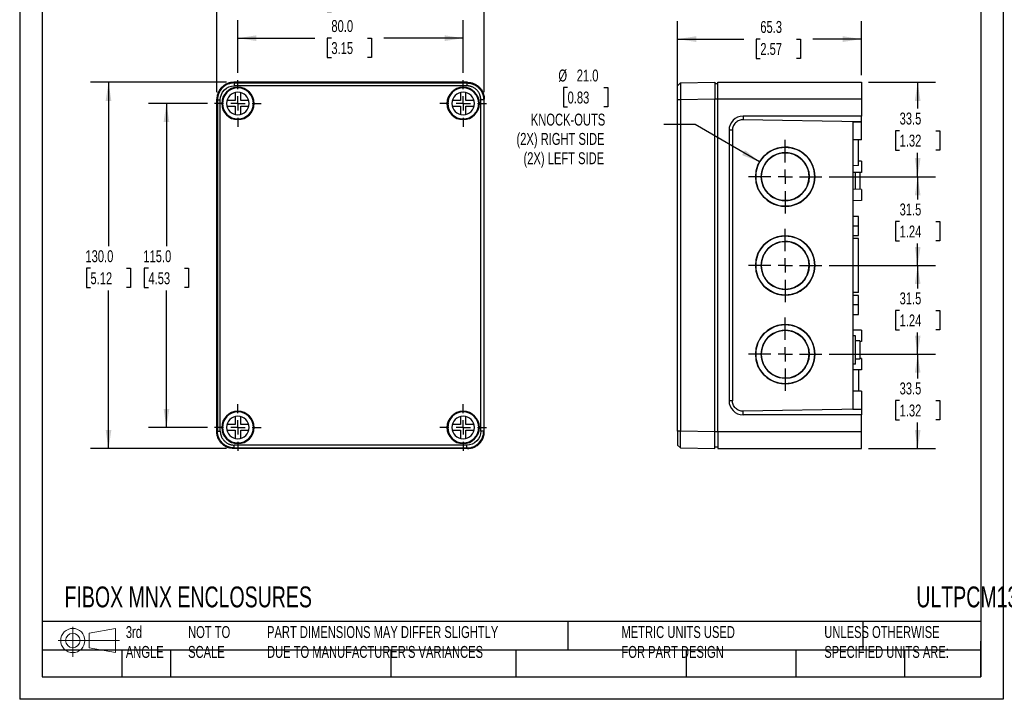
# Model space of a CAD drawing. Header units: millimetres. Extents: x 0 to 543, y 0 to 397.
# Tile 1 of 5: x 0 to 350, y 0 to 241. Entities that reach past the tile are written whole.
import ezdxf

# ---------------------------------------------------------------- set-up
doc = ezdxf.new("R2010")
doc.units = ezdxf.units.MM
doc.header["$LTSCALE"] = 2
doc.linetypes.add('CENTERX2', pattern=[20.32, 12.7, -2.54, 2.54, -2.54])
doc.layers.add('CENTER', color=40, linetype='CENTERX2')
doc.layers.add('DIMENSIONS', color=140, linetype='Continuous', lineweight=25)
doc.layers.add('TEXT', color=140, linetype='Continuous', lineweight=25)
doc.styles.add('SLDTEXTSTYLE0', font='TXT', dxfattribs={"width": 0.7})
doc.dimstyles.new('SLDDIMSTYLE0', dxfattribs={"dimtxt": 4.316016, "dimasz": 6.604, "dimexe": 0, "dimexo": 0.0625, "dimgap": 1.079004, "dimtad": 0, "dimtih": 1, "dimtoh": 1, "dimdec": 1, "dimrnd": 1e-09, "dimzin": 4, "dimdsep": 46, "dimtxsty": 'SLDTEXTSTYLE0', "dimsah": 1, "dimcen": 0.09, "dimadec": 0, "dimazin": 1, "dimtfac": 1, "dimtdec": 1, "dimtofl": 0, "dimtmove": 0, "dimatfit": 3, "dimfxl": 0, "dimfrac": 2, "dimtolj": 1, "dimtzin": 12, "dimarcsym": 0})
doc.dimstyles.new('SLDDIMSTYLE1', dxfattribs={"dimtxt": 4.316016, "dimasz": 6.604, "dimexe": 0, "dimexo": 0.0625, "dimgap": 1.079004, "dimtad": 0, "dimtih": 1, "dimtoh": 1, "dimdec": 1, "dimrnd": 1e-09, "dimzin": 4, "dimdsep": 46, "dimtxsty": 'SLDTEXTSTYLE0', "dimsah": 1, "dimcen": 0, "dimadec": 0, "dimazin": 1, "dimtfac": 1, "dimtdec": 1, "dimtofl": 0, "dimtmove": 0, "dimatfit": 3, "dimfxl": 0, "dimfrac": 2, "dimtolj": 1, "dimtzin": 12, "dimarcsym": 0})
doc.dimstyles.new('SLDDIMSTYLE2', dxfattribs={"dimtxt": 4.316016, "dimasz": 6.604, "dimexe": 0, "dimexo": 0.0625, "dimgap": 1.079004, "dimtad": 0, "dimtih": 1, "dimtoh": 1, "dimdec": 1, "dimrnd": 1e-09, "dimzin": 12, "dimdsep": 46, "dimtxsty": 'SLDTEXTSTYLE0', "dimsah": 1, "dimcen": 0.09, "dimadec": 0, "dimazin": 3, "dimtfac": 1, "dimtdec": 1, "dimtofl": 0, "dimtmove": 0, "dimatfit": 3, "dimfxl": 0, "dimfrac": 2, "dimtolj": 1, "dimtzin": 12, "dimarcsym": 0})

# ---------------------------------------------------------------- blocks, each defined once
blk = doc.blocks.new('Block11')
at = {"color": 7, "linetype": 'Continuous', "lineweight": 18}
for p, q in [((5.18, 10.62), (5.18, 0)), ((10.96, 8.33), (20.35, 10.06)), ((10.96, 3.19), (10.96, 8.33)), ((20.35, 10.06), (20.35, 1.46)), ((0, 5.76), (21.75, 5.76)), ((10.96, 3.19), (20.35, 1.46))]:
    blk.add_line(p, q, dxfattribs=at)
for radius in [4.3, 2.57]:
    blk.add_circle((5.18, 5.76), radius, dxfattribs=at)
blk = doc.blocks.new('Block12')
at = {"color": 7, "linetype": 'Continuous'}
blk.add_blockref('Block11', (0, 0), dxfattribs=at)
blk = doc.blocks.new('_D')
at = {"layer": 'DIMENSIONS'}
for p, q in [((77.5, 222.32), (77.5, 241.01)), ((157.5, 222.32), (157.5, 241.01)), ((77.5, 234.66), (104.84, 234.66)), ((110.69, 234.66), (109.24, 234.66)), ((109.24, 234.66), (109.24, 227.8)), ((123.52, 234.66), (124.97, 234.66)), ((124.97, 234.66), (124.97, 227.8)), ((157.5, 234.66), (129.37, 234.66)), ((109.24, 227.8), (110.69, 227.8)), ((124.97, 227.8), (123.52, 227.8))]:
    blk.add_line(p, q, dxfattribs=at)
for points in [[(77.5, 234.66), (84.1, 233.65), (84.1, 235.68)], [(157.5, 234.66), (150.9, 235.68), (150.9, 233.65)]]:
    blk.add_solid(points, dxfattribs=at)
at = {"layer": 'DIMENSIONS', "char_height": 4.233, "attachment_point": 1, "style": 'SLDTEXTSTYLE0'}
for s, insert in [('80.0', (110.69, 241.08)), ('3.15', (110.69, 233.26))]:
    blk.add_mtext(s, dxfattribs=dict(at, insert=insert))
blk = doc.blocks.new('_D_1')
at = {"layer": 'DIMENSIONS'}
for p, q in [((70, 215.53), (70, 257.34)), ((165, 215.53), (165, 257.34)), ((70, 250.99), (104.84, 250.99)), ((110.69, 250.99), (109.24, 250.99)), ((109.24, 250.99), (109.24, 244.13)), ((123.52, 250.99), (124.97, 250.99)), ((124.97, 250.99), (124.97, 244.13)), ((165, 250.99), (129.37, 250.99)), ((109.24, 244.13), (110.69, 244.13)), ((124.97, 244.13), (123.52, 244.13))]:
    blk.add_line(p, q, dxfattribs=at)
for points in [[(70, 250.99), (76.6, 249.97), (76.6, 252)], [(165, 250.99), (158.4, 252), (158.4, 249.97)]]:
    blk.add_solid(points, dxfattribs=at)
at = {"layer": 'DIMENSIONS', "char_height": 4.233, "attachment_point": 1, "style": 'SLDTEXTSTYLE0'}
for s, insert in [('95.0', (110.69, 257.41)), ('3.74', (110.69, 249.58))]:
    blk.add_mtext(s, dxfattribs=dict(at, insert=insert))
blk = doc.blocks.new('_D_2')
at = {"layer": 'DIMENSIONS'}
for p, q in [((66.67, 211.49), (45.77, 211.49)), ((52.12, 211.49), (52.12, 160.79)), ((45.71, 152.97), (44.26, 152.97)), ((44.26, 152.97), (44.26, 146.11)), ((58.54, 152.97), (59.99, 152.97)), ((59.99, 152.97), (59.99, 146.11)), ((44.26, 146.11), (45.71, 146.11)), ((52.12, 96.49), (52.12, 145.14)), ((59.99, 146.11), (58.54, 146.11)), ((66.67, 96.49), (45.77, 96.49))]:
    blk.add_line(p, q, dxfattribs=at)
for points in [[(52.12, 211.49), (51.11, 204.88), (53.14, 204.88)], [(52.12, 96.49), (53.14, 103.09), (51.11, 103.09)]]:
    blk.add_solid(points, dxfattribs=at)
at = {"layer": 'DIMENSIONS', "char_height": 4.233, "attachment_point": 1, "style": 'SLDTEXTSTYLE0'}
for s, insert in [('115.0', (43.92, 159.39)), ('4.53', (45.71, 151.56))]:
    blk.add_mtext(s, dxfattribs=dict(at, insert=insert))
blk = doc.blocks.new('_D_3')
at = {"layer": 'DIMENSIONS'}
for p, q in [((73.46, 218.99), (25.2, 218.99)), ((31.55, 218.99), (31.55, 160.79)), ((25.13, 152.97), (23.68, 152.97)), ((23.68, 152.97), (23.68, 146.11)), ((37.96, 152.97), (39.41, 152.97)), ((39.41, 152.97), (39.41, 146.11)), ((23.68, 146.11), (25.13, 146.11)), ((31.55, 88.99), (31.55, 145.14)), ((39.41, 146.11), (37.96, 146.11)), ((73.46, 88.99), (25.2, 88.99))]:
    blk.add_line(p, q, dxfattribs=at)
for points in [[(31.55, 218.99), (30.53, 212.38), (32.56, 212.38)], [(31.55, 88.99), (32.56, 95.59), (30.53, 95.59)]]:
    blk.add_solid(points, dxfattribs=at)
at = {"layer": 'DIMENSIONS', "char_height": 4.233, "attachment_point": 1, "style": 'SLDTEXTSTYLE0'}
for s, insert in [('130.0', (23.34, 159.39)), ('5.12', (25.13, 151.56))]:
    blk.add_mtext(s, dxfattribs=dict(at, insert=insert))
blk = doc.blocks.new('SW_CENTERMARKSYMBOL_0')
at = {"layer": 'CENTER', "color": 0}
for p, q in [((0, 5.08), (0, 8.29)), ((-5.08, 0), (-8.29, 0)), ((0, 0), (-2.54, 0)), ((0, 0), (0, 2.54)), ((0, 0), (0, -2.54)), ((0, 0), (2.54, 0)), ((5.08, 0), (8.29, 0)), ((0, -5.08), (0, -8.29))]:
    blk.add_line(p, q, dxfattribs=at)
blk = doc.blocks.new('SW_CENTERMARKSYMBOL_1')
at = {"layer": 'CENTER', "color": 0}
for p, q in [((0, 5.08), (0, 8.29)), ((-5.08, 0), (-8.29, 0)), ((0, 0), (-2.54, 0)), ((0, 0), (0, 2.54)), ((0, 0), (0, -2.54)), ((0, 0), (2.54, 0)), ((5.08, 0), (8.29, 0)), ((0, -5.08), (0, -8.29))]:
    blk.add_line(p, q, dxfattribs=at)
blk = doc.blocks.new('SW_CENTERMARKSYMBOL_2')
at = {"layer": 'CENTER', "color": 0}
for p, q in [((0, 5.08), (0, 8.29)), ((-5.08, 0), (-8.29, 0)), ((0, 0), (-2.54, 0)), ((0, 0), (0, 2.54)), ((0, 0), (0, -2.54)), ((0, 0), (2.54, 0)), ((5.08, 0), (8.29, 0)), ((0, -5.08), (0, -8.29))]:
    blk.add_line(p, q, dxfattribs=at)
blk = doc.blocks.new('SW_CENTERMARKSYMBOL_3')
at = {"layer": 'CENTER', "color": 0}
for p, q in [((0, 5.08), (0, 8.29)), ((-5.08, 0), (-8.29, 0)), ((0, 0), (-2.54, 0)), ((0, 0), (0, 2.54)), ((0, 0), (0, -2.54)), ((0, 0), (2.54, 0)), ((5.08, 0), (8.29, 0)), ((0, -5.08), (0, -8.29))]:
    blk.add_line(p, q, dxfattribs=at)
blk = doc.blocks.new('_D_4')
at = {"layer": 'DIMENSIONS'}
for p, q in [((194.58, 217.11), (193.13, 217.11)), ((193.13, 217.11), (193.13, 210.25)), ((207.4, 217.11), (208.85, 217.11)), ((208.85, 217.11), (208.85, 210.25)), ((193.13, 210.25), (194.58, 210.25)), ((208.85, 210.25), (207.4, 210.25)), ((239.83, 203.98), (228.72, 203.98)), ((262.77, 190.74), (239.83, 203.98))]:
    blk.add_line(p, q, dxfattribs=at)
blk.add_solid([(262.77, 190.74), (257.56, 194.92), (256.55, 193.16)], dxfattribs=at)
at = {"layer": 'DIMENSIONS', "attachment_point": 1, "style": 'SLDTEXTSTYLE0'}
for s, insert, char_height in [('%%c', (191.32, 223.53), 4.233), ('21.0', (197.83, 223.53), 4.233), ('0.83', (194.58, 215.71), 4.233), ('KNOCK-OUTS', (181.53, 207.88), 4.233), ('(2X) RIGHT SIDE', (176.43, 201.02), 4.2333), ('(2X) LEFT SIDE', (178.92, 194.16), 4.2333)]:
    blk.add_mtext(s, dxfattribs=dict(at, insert=insert, char_height=char_height))
blk = doc.blocks.new('_D_5')
at = {"layer": 'DIMENSIONS'}
for p, q in [((233.65, 215.31), (233.65, 240.69)), ((298.9, 221.53), (298.9, 240.69)), ((233.65, 234.34), (257.17, 234.34)), ((263.02, 234.34), (261.57, 234.34)), ((261.57, 234.34), (261.57, 227.48)), ((275.84, 234.34), (277.29, 234.34)), ((277.29, 234.34), (277.29, 227.48)), ((298.9, 234.34), (281.69, 234.34)), ((261.57, 227.48), (263.02, 227.48)), ((277.29, 227.48), (275.84, 227.48))]:
    blk.add_line(p, q, dxfattribs=at)
for points in [[(233.65, 234.34), (240.26, 233.32), (240.26, 235.36)], [(298.9, 234.34), (292.3, 235.36), (292.3, 233.32)]]:
    blk.add_solid(points, dxfattribs=at)
at = {"layer": 'DIMENSIONS', "char_height": 4.233, "attachment_point": 1, "style": 'SLDTEXTSTYLE0'}
for s, insert in [('65.3', (263.02, 240.76)), ('2.57', (263.02, 232.94))]:
    blk.add_mtext(s, dxfattribs=dict(at, insert=insert))
blk = doc.blocks.new('_D_6')
at = {"layer": 'DIMENSIONS'}
for p, q in [((301.44, 218.99), (325.25, 218.99)), ((318.9, 218.99), (318.9, 209.65)), ((312.49, 201.82), (311.04, 201.82)), ((311.04, 201.82), (311.04, 194.96)), ((325.31, 201.82), (326.76, 201.82)), ((326.76, 201.82), (326.76, 194.96)), ((311.04, 194.96), (312.49, 194.96)), ((318.9, 185.49), (318.9, 194)), ((326.76, 194.96), (325.31, 194.96)), ((287.45, 185.49), (325.25, 185.49))]:
    blk.add_line(p, q, dxfattribs=at)
for points in [[(318.9, 218.99), (317.89, 212.38), (319.92, 212.38)], [(318.9, 185.49), (319.92, 192.09), (317.89, 192.09)]]:
    blk.add_solid(points, dxfattribs=at)
at = {"layer": 'DIMENSIONS', "char_height": 4.233, "attachment_point": 1, "style": 'SLDTEXTSTYLE0'}
for s, insert in [('33.5', (312.49, 208.25)), ('1.32', (312.49, 200.42))]:
    blk.add_mtext(s, dxfattribs=dict(at, insert=insert))
blk = doc.blocks.new('_D_7')
at = {"layer": 'DIMENSIONS'}
for p, q in [((287.45, 185.49), (325.25, 185.49)), ((318.9, 185.49), (318.9, 177.38)), ((312.49, 169.56), (311.04, 169.56)), ((311.04, 169.56), (311.04, 162.7)), ((325.31, 169.56), (326.76, 169.56)), ((326.76, 169.56), (326.76, 162.7)), ((311.04, 162.7), (312.49, 162.7)), ((318.9, 153.99), (318.9, 161.73)), ((326.76, 162.7), (325.31, 162.7)), ((287.45, 153.99), (325.25, 153.99))]:
    blk.add_line(p, q, dxfattribs=at)
for points in [[(318.9, 185.49), (317.89, 178.88), (319.92, 178.88)], [(318.9, 153.99), (319.92, 160.59), (317.89, 160.59)]]:
    blk.add_solid(points, dxfattribs=at)
at = {"layer": 'DIMENSIONS', "char_height": 4.233, "attachment_point": 1, "style": 'SLDTEXTSTYLE0'}
for s, insert in [('31.5', (312.49, 175.98)), ('1.24', (312.49, 168.15))]:
    blk.add_mtext(s, dxfattribs=dict(at, insert=insert))
blk = doc.blocks.new('_D_8')
at = {"layer": 'DIMENSIONS'}
for p, q in [((287.45, 153.99), (325.25, 153.99)), ((318.9, 153.99), (318.9, 145.82)), ((312.49, 138), (311.04, 138)), ((311.04, 138), (311.04, 131.14)), ((325.31, 138), (326.76, 138)), ((326.76, 138), (326.76, 131.14)), ((311.04, 131.14), (312.49, 131.14)), ((318.9, 122.49), (318.9, 130.17)), ((326.76, 131.14), (325.31, 131.14)), ((287.45, 122.49), (325.25, 122.49))]:
    blk.add_line(p, q, dxfattribs=at)
for points in [[(318.9, 153.99), (317.89, 147.38), (319.92, 147.38)], [(318.9, 122.49), (319.92, 129.09), (317.89, 129.09)]]:
    blk.add_solid(points, dxfattribs=at)
at = {"layer": 'DIMENSIONS', "char_height": 4.233, "attachment_point": 1, "style": 'SLDTEXTSTYLE0'}
for s, insert in [('31.5', (312.49, 144.42)), ('1.24', (312.49, 136.59))]:
    blk.add_mtext(s, dxfattribs=dict(at, insert=insert))
blk = doc.blocks.new('_D_9')
at = {"layer": 'DIMENSIONS'}
for p, q in [((287.45, 122.49), (325.25, 122.49)), ((318.9, 122.49), (318.9, 113.85)), ((312.49, 106.03), (311.04, 106.03)), ((311.04, 106.03), (311.04, 99.17)), ((325.31, 106.03), (326.76, 106.03)), ((326.76, 106.03), (326.76, 99.17)), ((311.04, 99.17), (312.49, 99.17)), ((318.9, 88.99), (318.9, 98.2)), ((326.76, 99.17), (325.31, 99.17)), ((301.44, 88.99), (325.25, 88.99))]:
    blk.add_line(p, q, dxfattribs=at)
for points in [[(318.9, 122.49), (317.89, 115.88), (319.92, 115.88)], [(318.9, 88.99), (319.92, 95.59), (317.89, 95.59)]]:
    blk.add_solid(points, dxfattribs=at)
at = {"layer": 'DIMENSIONS', "char_height": 4.233, "attachment_point": 1, "style": 'SLDTEXTSTYLE0'}
for s, insert in [('33.5', (312.49, 112.45)), ('1.32', (312.49, 104.62))]:
    blk.add_mtext(s, dxfattribs=dict(at, insert=insert))
blk = doc.blocks.new('SW_CENTERMARKSYMBOL_4')
at = {"layer": 'CENTER', "color": 0}
for p, q in [((0, 5.08), (0, 13.04)), ((-5.08, 0), (-13.04, 0)), ((0, 0), (-2.54, 0)), ((0, 0), (0, 2.54)), ((0, 0), (0, -2.54)), ((0, 0), (2.54, 0)), ((5.08, 0), (13.04, 0)), ((0, -5.08), (0, -13.04))]:
    blk.add_line(p, q, dxfattribs=at)
blk = doc.blocks.new('SW_CENTERMARKSYMBOL_5')
at = {"layer": 'CENTER', "color": 0}
for p, q in [((0, 5.08), (0, 13.04)), ((-5.08, 0), (-13.04, 0)), ((0, 0), (-2.54, 0)), ((0, 0), (0, 2.54)), ((0, 0), (0, -2.54)), ((0, 0), (2.54, 0)), ((5.08, 0), (13.04, 0)), ((0, -5.08), (0, -13.04))]:
    blk.add_line(p, q, dxfattribs=at)
blk = doc.blocks.new('SW_CENTERMARKSYMBOL_6')
at = {"layer": 'CENTER', "color": 0}
for p, q in [((0, 5.08), (0, 13.04)), ((-5.08, 0), (-13.04, 0)), ((0, 0), (-2.54, 0)), ((0, 0), (0, 2.54)), ((0, 0), (0, -2.54)), ((0, 0), (2.54, 0)), ((5.08, 0), (13.04, 0)), ((0, -5.08), (0, -13.04))]:
    blk.add_line(p, q, dxfattribs=at)

msp = doc.modelspace()

# ---------------------------------------------------------------- linework, layer by layer
at = {"color": 7, "linetype": 'Continuous'}
for p, q in [((0, 269.88), (0, 0)), ((349.25, 269.88), (349.25, 0)), ((349.25, 0), (0, 0))]:
    msp.add_line(p, q, dxfattribs=at)
for p, q in [((76.21, 218.77), (76, 218.99)), ((159, 218.99), (76, 218.99)), ((76.21, 218.77), (76.21, 217.74)), ((76.21, 218.77), (158.79, 218.77)), ((158.79, 217.74), (76.21, 217.74)), ((77.5, 217.07), (77.5, 217.24)), ((77.5, 216.99), (77.5, 217.07)), ((157.5, 217.07), (157.5, 217.24)), ((157.5, 216.99), (157.5, 217.07)), ((158.79, 218.77), (159, 218.99)), ((158.79, 218.77), (158.79, 217.74)), ((234.65, 218.77), (233.65, 217.74)), ((234.65, 218.77), (246.9, 218.99)), ((247.9, 218.49), (246.9, 218.49)), ((247.9, 212.99), (247.9, 218.99)), ((247.9, 218.99), (298.9, 218.99)), ((298.9, 218.99), (298.9, 212.99)), ((76.5, 215.36), (76.5, 212.49)), ((78.5, 212.49), (78.5, 215.36)), ((156.5, 215.36), (156.5, 212.49)), ((158.5, 212.49), (158.5, 215.36)), ((70, 212.99), (70.21, 212.77)), ((70, 94.98), (70, 212.99)), ((70.21, 212.77), (71.25, 212.77)), ((70.21, 212.77), (70.21, 95.2)), ((71.25, 95.2), (71.25, 212.77)), ((76.5, 212.49), (73.63, 212.49)), ((73.63, 210.49), (76.5, 210.49)), ((76.5, 210.49), (76.5, 207.61)), ((81.37, 212.49), (78.5, 212.49)), ((78.5, 210.49), (81.37, 210.49)), ((78.5, 207.61), (78.5, 210.49)), ((156.5, 212.49), (153.63, 212.49)), ((153.63, 210.49), (156.5, 210.49)), ((156.5, 210.49), (156.5, 207.61)), ((161.37, 212.49), (158.5, 212.49)), ((158.5, 207.61), (158.5, 210.49)), ((158.5, 210.49), (161.37, 210.49)), ((163.75, 95.2), (163.75, 212.77)), ((164.79, 212.77), (163.75, 212.77)), ((165, 212.99), (164.79, 212.77)), ((164.79, 212.77), (164.79, 95.2)), ((165, 94.98), (165, 212.99)), ((234.65, 212.77), (233.65, 212.77)), ((233.65, 95.2), (233.65, 212.77)), ((246.9, 212.99), (234.65, 212.77)), ((234.65, 212.77), (234.65, 95.2)), ((247.9, 212.99), (246.9, 212.99)), ((246.9, 94.98), (246.9, 212.99)), ((247.9, 94.99), (247.9, 212.99)), ((298.9, 212.99), (247.9, 212.99)), ((298.9, 212.99), (298.9, 206.99)), ((298.9, 206.99), (256.9, 206.99)), ((256.9, 206.99), (256.9, 205.72)), ((298.9, 204.99), (298.9, 206.99)), ((77.5, 205.99), (77.5, 205.91)), ((77.5, 205.91), (77.5, 205.74)), ((157.5, 205.99), (157.5, 205.91)), ((157.5, 205.91), (157.5, 205.74)), ((298.9, 204.99), (256.9, 205.72)), ((295.9, 204.93), (298.9, 204.99)), ((295.9, 204.93), (295.9, 103.04)), ((298.9, 198.63), (298.9, 204.99)), ((251.9, 201.99), (251.9, 105.99)), ((253.1, 201.99), (251.9, 201.99)), ((253.1, 201.99), (253.1, 105.99)), ((298.9, 198.63), (295.9, 198.57)), ((297.9, 189.44), (297.9, 198.61)), ((297.9, 189.44), (295.9, 189.4)), ((298.9, 190.99), (297.9, 191)), ((298.9, 190.99), (298.9, 186.99)), ((280.36, 185.49), (280.37, 185.49)), ((282.37, 185.49), (282.37, 185.49)), ((298.9, 186.99), (295.9, 186.93)), ((296.8, 181.02), (296.8, 186.95)), ((298.4, 186.98), (298.4, 180.99)), ((298.9, 180.99), (295.9, 181.04)), ((298.9, 180.99), (298.9, 176.99)), ((298.9, 176.99), (295.9, 176.93)), ((297.9, 171.33), (295.9, 171.36)), ((297.9, 167.99), (295.9, 167.99)), ((297.9, 167.99), (297.9, 171.33)), ((297.9, 164.64), (297.9, 167.99)), ((295.9, 164.61), (297.9, 164.64)), ((297.9, 163.54), (295.9, 163.57)), ((297.9, 144.44), (297.9, 163.54)), ((280.36, 153.99), (280.37, 153.99)), ((282.37, 153.99), (282.37, 153.99)), ((297.9, 144.44), (295.9, 144.4)), ((297.9, 143.33), (295.9, 143.36)), ((297.9, 139.99), (295.9, 139.99)), ((297.9, 139.99), (297.9, 143.33)), ((297.9, 136.64), (297.9, 139.99)), ((295.9, 136.61), (297.9, 136.64)), ((298.9, 130.99), (295.9, 131.04)), ((298.9, 130.99), (298.9, 126.99)), ((296.8, 129.01), (295.9, 129.03)), ((296.8, 118.96), (296.8, 129.01)), ((298.4, 127.24), (296.8, 127.26)), ((298.4, 127.24), (298.4, 120.74)), ((298.9, 126.99), (298.4, 126.98)), ((280.36, 122.49), (280.37, 122.49)), ((282.37, 122.49), (282.37, 122.49)), ((296.8, 118.96), (295.9, 118.94)), ((298.4, 120.74), (296.8, 120.71)), ((298.9, 120.99), (298.4, 120.99)), ((298.9, 120.99), (298.9, 116.99)), ((298.9, 116.99), (295.9, 116.93)), ((297.9, 116.97), (297.9, 109.36)), ((298.9, 109.35), (295.9, 109.4)), ((298.9, 109.35), (298.9, 102.99)), ((253.1, 105.99), (251.9, 105.99)), ((77.5, 102.07), (77.5, 102.24)), ((77.5, 101.99), (77.5, 102.07)), ((157.5, 102.07), (157.5, 102.24)), ((157.5, 101.99), (157.5, 102.07)), ((298.9, 102.99), (256.9, 102.25)), ((256.9, 100.99), (256.9, 102.25)), ((295.9, 103.04), (298.9, 102.99)), ((298.9, 102.99), (298.9, 100.99)), ((76.5, 100.36), (76.5, 97.49)), ((78.5, 97.49), (78.5, 100.36)), ((156.5, 100.36), (156.5, 97.49)), ((158.5, 97.49), (158.5, 100.36)), ((298.9, 100.99), (256.9, 100.99)), ((298.9, 94.99), (298.9, 100.99)), ((70, 94.98), (70.21, 95.2)), ((70.21, 95.2), (71.25, 95.2)), ((76.5, 97.49), (73.63, 97.49)), ((73.63, 95.49), (76.5, 95.49)), ((76.5, 95.49), (76.5, 92.61)), ((81.37, 97.49), (78.5, 97.49)), ((78.5, 95.49), (81.37, 95.49)), ((78.5, 92.61), (78.5, 95.49)), ((156.5, 97.49), (153.63, 97.49)), ((153.63, 95.49), (156.5, 95.49)), ((156.5, 95.49), (156.5, 92.61)), ((161.37, 97.49), (158.5, 97.49)), ((158.5, 95.49), (161.37, 95.49)), ((158.5, 92.61), (158.5, 95.49)), ((164.79, 95.2), (163.75, 95.2)), ((165, 94.98), (164.79, 95.2)), ((234.65, 95.2), (233.65, 95.2)), ((246.9, 94.98), (234.65, 95.2)), ((247.9, 94.99), (246.9, 94.99)), ((298.9, 94.99), (247.9, 94.99)), ((247.9, 94.99), (247.9, 88.99)), ((298.9, 88.99), (298.9, 94.99)), ((77.5, 90.99), (77.5, 90.91)), ((157.5, 90.99), (157.5, 90.91)), ((76.21, 89.2), (76, 88.99)), ((159, 88.99), (76, 88.99)), ((158.79, 90.24), (76.21, 90.24)), ((76.21, 89.2), (76.21, 90.24)), ((76.21, 89.2), (158.79, 89.2)), ((77.5, 90.91), (77.5, 90.74)), ((157.5, 90.91), (157.5, 90.74)), ((158.79, 89.2), (158.79, 90.24)), ((158.79, 89.2), (159, 88.99)), ((234.65, 89.2), (233.65, 90.24)), ((234.65, 89.2), (246.9, 88.99)), ((247.9, 89.49), (246.9, 89.49)), ((247.9, 88.99), (298.9, 88.99))]:
    msp.add_line(p, q)
for centre, radius, start, end in [((77.5, 211.49), 5.75, 90, 270), ((77.5, 211.49), 5.58, 90, 270), ((77.5, 211.49), 5.5, 90, 270), ((77.5, 211.49), 5.75, 270, 90), ((77.5, 211.49), 5.58, 270, 90), ((77.5, 211.49), 5.5, 270, 90), ((157.5, 211.49), 5.75, 90, 270), ((157.5, 211.49), 5.58, 90, 270), ((157.5, 211.49), 5.5, 90, 270), ((157.5, 211.49), 5.75, 270, 90), ((157.5, 211.49), 5.58, 270, 90), ((157.5, 211.49), 5.5, 270, 90), ((77.5, 211.49), 4, 90, 270), ((77.5, 211.49), 4, 270, 90), ((157.5, 211.49), 4, 90, 270), ((157.5, 211.49), 4, 270, 90), ((256.9, 201.99), 5, 90, 180), ((271.87, 185.49), 10.5, 359.9931, 180.0069), ((271.87, 185.49), 10.5, 359.9952, 89.9961), ((271.87, 185.49), 8.5, 359.9932, 180.0068), ((271.86, 185.49), 8.5, 359.9955, 89.9958), ((271.87, 185.48), 10.5, 179.9931, 0.0069), ((271.87, 185.48), 8.5, 179.9932, 0.0068), ((271.86, 185.49), 8.5, 270.0045, 0.0042), ((271.87, 185.49), 10.5, 270.0045, 0.0042), ((271.87, 153.99), 10.5, 359.9931, 180.0069), ((271.87, 153.99), 10.5, 359.9952, 89.9961), ((271.87, 153.99), 8.5, 359.9932, 180.0068), ((271.86, 153.99), 8.5, 359.9955, 89.9958), ((271.87, 153.98), 10.5, 179.9931, 0.0069), ((271.87, 153.98), 8.5, 179.9932, 0.0068), ((271.86, 153.99), 8.5, 270.0045, 0.0042), ((271.87, 153.99), 10.5, 270.0045, 0.0042), ((271.87, 122.49), 10.5, 359.9931, 180.0069), ((271.87, 122.49), 10.5, 359.9952, 89.9961), ((271.87, 122.49), 8.5, 359.9932, 180.0068), ((271.86, 122.49), 8.5, 359.9955, 89.9958), ((271.87, 122.48), 10.5, 179.9931, 0.0069), ((271.87, 122.48), 8.5, 179.9932, 0.0068), ((271.86, 122.49), 8.5, 270.0045, 0.0042), ((271.87, 122.49), 10.5, 270.0045, 0.0042), ((256.9, 105.99), 5, 180, 270), ((77.5, 96.49), 5.75, 90, 270), ((77.5, 96.49), 5.58, 90, 270), ((77.5, 96.49), 5.5, 90, 270), ((77.5, 96.49), 5.75, 270, 90), ((77.5, 96.49), 5.58, 270, 90), ((77.5, 96.49), 5.5, 270, 90), ((157.5, 96.49), 5.75, 90, 270), ((157.5, 96.49), 5.58, 90, 270), ((157.5, 96.49), 5.5, 90, 270), ((157.5, 96.49), 5.75, 270, 90), ((157.5, 96.49), 5.58, 270, 90), ((157.5, 96.49), 5.5, 270, 90), ((77.5, 96.49), 4, 90, 270), ((77.5, 96.49), 4, 270, 90), ((157.5, 96.49), 4, 90, 270), ((157.5, 96.49), 4, 270, 90)]:
    msp.add_arc(centre, radius, start, end)
for points, knots in [([(76, 218.99), (75.65, 218.99), (75.28, 218.95), (74.54, 218.82), (74.16, 218.71), (73.42, 218.42), (73.06, 218.23), (72.37, 217.78), (72.05, 217.52), (71.46, 216.94), (71.2, 216.61), (70.75, 215.93), (70.57, 215.56), (70.28, 214.83), (70.17, 214.45), (70.03, 213.71), (70, 213.34), (70, 212.99)], [0, 0, 0, 0, 0.125, 0.125, 0.25, 0.25, 0.375, 0.375, 0.5, 0.5, 0.625, 0.625, 0.75, 0.75, 0.875, 0.875, 1, 1, 1, 1]), ([(76.21, 218.77), (74.64, 218.78), (73.08, 218.13), (70.86, 215.9), (70.21, 214.35), (70.21, 212.77)], [0, 0, 0, 0, 0.5, 0.5, 1, 1, 1, 1]), ([(71.25, 212.77), (71.24, 214.07), (71.78, 215.36), (73.62, 217.2), (74.91, 217.74), (76.21, 217.74)], [0, 0, 0, 0, 0.5, 0.5, 1, 1, 1, 1]), ([(158.79, 218.77), (158.87, 218.77), (159.02, 218.77), (159.26, 218.75), (159.49, 218.73), (159.73, 218.7), (159.96, 218.66), (160.19, 218.61), (160.42, 218.55), (160.64, 218.48), (160.86, 218.4), (161.08, 218.32), (161.3, 218.22), (161.51, 218.12), (161.72, 218.01), (161.92, 217.89), (162.12, 217.76), (162.31, 217.63), (162.5, 217.49), (162.68, 217.34), (162.86, 217.18), (163.03, 217.02), (163.19, 216.85), (163.35, 216.67), (163.5, 216.49), (163.64, 216.3), (163.78, 216.11), (163.9, 215.91), (164.02, 215.71), (164.13, 215.5), (164.24, 215.29), (164.33, 215.07), (164.42, 214.85), (164.49, 214.63), (164.56, 214.4), (164.62, 214.17), (164.67, 213.94), (164.71, 213.71), (164.75, 213.48), (164.77, 213.24), (164.78, 213.01), (164.79, 212.85), (164.79, 212.77)], [0, 0, 0, 0, 0.025001, 0.050001, 0.075001, 0.100001, 0.125001, 0.150001, 0.175001, 0.2, 0.225, 0.249999, 0.274998, 0.299997, 0.324996, 0.349995, 0.374995, 0.399994, 0.424993, 0.449992, 0.474991, 0.49999, 0.524989, 0.549988, 0.574987, 0.599987, 0.624986, 0.649986, 0.674986, 0.699986, 0.724986, 0.749986, 0.774986, 0.799987, 0.824988, 0.849989, 0.87499, 0.899991, 0.924993, 0.949995, 0.974997, 1, 1, 1, 1]), ([(163.75, 212.77), (163.75, 212.84), (163.75, 212.99), (163.74, 213.2), (163.71, 213.42), (163.68, 213.63), (163.64, 213.84), (163.59, 214.05), (163.52, 214.26), (163.45, 214.47), (163.28, 214.91), (162.94, 215.55), (162.32, 216.3), (161.56, 216.93), (160.87, 217.29), (160.32, 217.5), (159.94, 217.61), (159.56, 217.68), (159.18, 217.73), (158.92, 217.73), (158.79, 217.74)], [0, 0, 0, 0, 0.02771, 0.055312, 0.082861, 0.110413, 0.138023, 0.165747, 0.193638, 0.221751, 0.250137, 0.375585, 0.500021, 0.624287, 0.749904, 0.800741, 0.850851, 0.900549, 0.950158, 1, 1, 1, 1]), ([(159, 218.99), (159.35, 218.99), (159.72, 218.95), (160.46, 218.82), (160.84, 218.71), (161.58, 218.42), (161.94, 218.23), (162.63, 217.78), (162.95, 217.52), (163.54, 216.94), (163.8, 216.61), (164.25, 215.93), (164.43, 215.56), (164.73, 214.83), (164.83, 214.45), (164.97, 213.71), (165, 213.34), (165, 212.99)], [0, 0, 0, 0, 0.125, 0.125, 0.25, 0.25, 0.375, 0.375, 0.5, 0.5, 0.625, 0.625, 0.75, 0.75, 0.875, 0.875, 1, 1, 1, 1]), ([(233.65, 212.77), (233.65, 212.84), (233.65, 212.99), (233.65, 213.2), (233.65, 213.42), (233.65, 213.63), (233.65, 213.84), (233.65, 214.05), (233.65, 214.26), (233.65, 214.47), (233.65, 214.91), (233.65, 215.55), (233.65, 216.3), (233.65, 216.93), (233.65, 217.29), (233.65, 217.5), (233.65, 217.61), (233.65, 217.68), (233.65, 217.73), (233.65, 217.73), (233.65, 217.74)], [0, 0, 0, 0, 0.02771, 0.055312, 0.082861, 0.110413, 0.138023, 0.165747, 0.193638, 0.221751, 0.250137, 0.375585, 0.500021, 0.624287, 0.749904, 0.800741, 0.850851, 0.900549, 0.950158, 1, 1, 1, 1]), ([(234.65, 218.77), (234.65, 218.77), (234.65, 218.77), (234.65, 218.75), (234.65, 218.73), (234.65, 218.7), (234.65, 218.66), (234.65, 218.61), (234.65, 218.55), (234.65, 218.48), (234.65, 218.4), (234.65, 218.32), (234.64, 218.22), (234.64, 218.12), (234.64, 218.01), (234.64, 217.89), (234.64, 217.76), (234.64, 217.63), (234.64, 217.49), (234.64, 217.34), (234.64, 217.18), (234.64, 217.02), (234.64, 216.85), (234.64, 216.67), (234.64, 216.49), (234.64, 216.3), (234.64, 216.11), (234.64, 215.91), (234.64, 215.71), (234.64, 215.5), (234.64, 215.29), (234.65, 215.07), (234.65, 214.85), (234.65, 214.63), (234.65, 214.4), (234.65, 214.17), (234.65, 213.94), (234.65, 213.71), (234.65, 213.48), (234.65, 213.24), (234.65, 213.01), (234.65, 212.85), (234.65, 212.77)], [0, 0, 0, 0, 0.025001, 0.050001, 0.075001, 0.100001, 0.125001, 0.150001, 0.175001, 0.2, 0.225, 0.249999, 0.274998, 0.299997, 0.324996, 0.349995, 0.374995, 0.399994, 0.424993, 0.449992, 0.474991, 0.49999, 0.524989, 0.549988, 0.574987, 0.599987, 0.624986, 0.649986, 0.674986, 0.699986, 0.724986, 0.749986, 0.774986, 0.799987, 0.824988, 0.849989, 0.87499, 0.899991, 0.924993, 0.949995, 0.974997, 1, 1, 1, 1]), ([(246.9, 218.99), (246.9, 218.99), (246.9, 218.95), (246.9, 218.82), (246.9, 218.71), (246.9, 218.42), (246.9, 218.23), (246.9, 217.78), (246.9, 217.52), (246.9, 216.94), (246.9, 216.61), (246.9, 215.93), (246.9, 215.56), (246.9, 214.83), (246.9, 214.45), (246.9, 213.71), (246.9, 213.34), (246.9, 212.99)], [0, 0, 0, 0, 0.125, 0.125, 0.25, 0.25, 0.375, 0.375, 0.5, 0.5, 0.625, 0.625, 0.75, 0.75, 0.875, 0.875, 1, 1, 1, 1]), ([(256.9, 205.72), (256.46, 205.73), (255.98, 205.65), (255.04, 205.3), (254.59, 205.01), (253.85, 204.28), (253.56, 203.84), (253.18, 202.91), (253.1, 202.43), (253.1, 201.99)], [0, 0, 0, 0, 0.25, 0.25, 0.5, 0.5, 0.75, 0.75, 1, 1, 1, 1]), ([(256.9, 102.25), (256.46, 102.25), (255.98, 102.32), (255.04, 102.67), (254.59, 102.96), (253.85, 103.69), (253.56, 104.13), (253.18, 105.06), (253.1, 105.54), (253.1, 105.99)], [0, 0, 0, 0, 0.25, 0.25, 0.5, 0.5, 0.75, 0.75, 1, 1, 1, 1]), ([(76, 88.99), (75.65, 88.99), (75.28, 89.02), (74.54, 89.15), (74.16, 89.26), (73.42, 89.55), (73.06, 89.74), (72.37, 90.19), (72.05, 90.45), (71.46, 91.04), (71.2, 91.36), (70.75, 92.05), (70.57, 92.41), (70.28, 93.15), (70.17, 93.52), (70.03, 94.26), (70, 94.63), (70, 94.98)], [0, 0, 0, 0, 0.125, 0.125, 0.25, 0.25, 0.375, 0.375, 0.5, 0.5, 0.625, 0.625, 0.75, 0.75, 0.875, 0.875, 1, 1, 1, 1]), ([(76.21, 89.2), (76.13, 89.2), (75.98, 89.2), (75.74, 89.22), (75.51, 89.24), (75.27, 89.27), (75.04, 89.31), (74.81, 89.36), (74.58, 89.42), (74.36, 89.49), (74.14, 89.57), (73.92, 89.65), (73.7, 89.75), (73.49, 89.85), (73.28, 89.96), (73.08, 90.08), (72.88, 90.21), (72.69, 90.34), (72.5, 90.49), (72.32, 90.64), (72.14, 90.79), (71.97, 90.96), (71.81, 91.13), (71.65, 91.3), (71.5, 91.48), (71.36, 91.67), (71.22, 91.86), (71.1, 92.06), (70.98, 92.27), (70.87, 92.47), (70.76, 92.69), (70.67, 92.9), (70.58, 93.12), (70.51, 93.34), (70.44, 93.57), (70.38, 93.8), (70.33, 94.03), (70.29, 94.26), (70.25, 94.49), (70.23, 94.73), (70.22, 94.96), (70.22, 95.12), (70.21, 95.2)], [0, 0, 0, 0, 0.025001, 0.050001, 0.075001, 0.100001, 0.125001, 0.150001, 0.175001, 0.2, 0.225, 0.249999, 0.274998, 0.299997, 0.324996, 0.349995, 0.374995, 0.399994, 0.424993, 0.449992, 0.474991, 0.49999, 0.524989, 0.549988, 0.574987, 0.599987, 0.624986, 0.649986, 0.674986, 0.699986, 0.724986, 0.749986, 0.774986, 0.799987, 0.824988, 0.849989, 0.87499, 0.899991, 0.924993, 0.949995, 0.974997, 1, 1, 1, 1]), ([(71.25, 95.2), (71.25, 95.13), (71.25, 94.98), (71.27, 94.77), (71.29, 94.55), (71.32, 94.34), (71.36, 94.13), (71.42, 93.92), (71.48, 93.71), (71.55, 93.51), (71.72, 93.07), (72.06, 92.42), (72.68, 91.67), (73.44, 91.05), (74.13, 90.68), (74.68, 90.47), (75.06, 90.37), (75.44, 90.29), (75.83, 90.24), (76.08, 90.24), (76.21, 90.24)], [0, 0, 0, 0, 0.02771, 0.055312, 0.082861, 0.110413, 0.138023, 0.165747, 0.193638, 0.221751, 0.250137, 0.375585, 0.500021, 0.624287, 0.749904, 0.800741, 0.850851, 0.900549, 0.950158, 1, 1, 1, 1]), ([(163.75, 95.2), (163.76, 93.9), (163.22, 92.61), (161.38, 90.77), (160.09, 90.23), (158.79, 90.24)], [0, 0, 0, 0, 0.5, 0.5, 1, 1, 1, 1]), ([(158.79, 89.2), (160.36, 89.19), (161.92, 89.84), (164.14, 92.07), (164.79, 93.63), (164.79, 95.2)], [0, 0, 0, 0, 0.5, 0.5, 1, 1, 1, 1]), ([(159, 88.99), (159.35, 88.99), (159.72, 89.02), (160.46, 89.15), (160.84, 89.26), (161.58, 89.55), (161.94, 89.74), (162.63, 90.19), (162.95, 90.45), (163.54, 91.04), (163.8, 91.36), (164.25, 92.05), (164.43, 92.41), (164.73, 93.15), (164.83, 93.52), (164.97, 94.26), (165, 94.63), (165, 94.98)], [0, 0, 0, 0, 0.125, 0.125, 0.25, 0.25, 0.375, 0.375, 0.5, 0.5, 0.625, 0.625, 0.75, 0.75, 0.875, 0.875, 1, 1, 1, 1]), ([(233.65, 95.2), (233.65, 93.9), (233.65, 92.61), (233.65, 90.77), (233.65, 90.23), (233.65, 90.24)], [0, 0, 0, 0, 0.5, 0.5, 1, 1, 1, 1]), ([(234.65, 89.2), (234.65, 89.19), (234.64, 89.84), (234.64, 92.07), (234.65, 93.63), (234.65, 95.2)], [0, 0, 0, 0, 0.5, 0.5, 1, 1, 1, 1]), ([(246.9, 88.99), (246.9, 88.99), (246.9, 89.02), (246.9, 89.15), (246.9, 89.26), (246.9, 89.55), (246.9, 89.74), (246.9, 90.19), (246.9, 90.45), (246.9, 91.04), (246.9, 91.36), (246.9, 92.05), (246.9, 92.41), (246.9, 93.15), (246.9, 93.52), (246.9, 94.26), (246.9, 94.63), (246.9, 94.98)], [0, 0, 0, 0, 0.125, 0.125, 0.25, 0.25, 0.375, 0.375, 0.5, 0.5, 0.625, 0.625, 0.75, 0.75, 0.875, 0.875, 1, 1, 1, 1])]:
    msp.add_open_spline(points, degree=3, knots=knots)
at = {"layer": 'DIMENSIONS'}
for centre, radius in [((271.87, 185.49), 10.5), ((271.87, 185.49), 8.5), ((271.87, 153.99), 10.5), ((271.87, 153.99), 8.5), ((271.87, 122.49), 10.5), ((271.87, 122.49), 8.5)]:
    msp.add_circle(centre, radius, dxfattribs=at)
at = {"layer": 'TEXT'}
for p, q in [((7.94, 261.94), (7.94, 7.94)), ((341.31, 261.94), (341.31, 7.94)), ((341.31, 27.66), (7.94, 27.66)), ((194.7, 27.66), (194.7, 17.46)), ((299.47, 27.66), (299.47, 17.46)), ((341.31, 7.94), (341.31, 20.64)), ((341.31, 17.46), (7.94, 17.46)), ((36.31, 17.46), (36.31, 7.94)), ((53.55, 17.46), (53.55, 7.94)), ((131.86, 17.46), (131.86, 7.94)), ((176.25, 17.46), (176.25, 7.94)), ((236.63, 17.46), (236.63, 7.94)), ((275.58, 17.46), (275.58, 7.94)), ((314.19, 17.46), (314.19, 7.94)), ((7.94, 7.94), (341.31, 7.94))]:
    msp.add_line(p, q, dxfattribs=at)

# ---------------------------------------------------------------- block references
at = {"layer": 'CENTER'}
for name, p in [('SW_CENTERMARKSYMBOL_0', (77.5, 211.49)), ('SW_CENTERMARKSYMBOL_1', (157.5, 211.49)), ('SW_CENTERMARKSYMBOL_4', (271.87, 185.49)), ('SW_CENTERMARKSYMBOL_5', (271.87, 153.99)), ('SW_CENTERMARKSYMBOL_6', (271.87, 122.49)), ('SW_CENTERMARKSYMBOL_2', (77.5, 96.49)), ('SW_CENTERMARKSYMBOL_3', (157.5, 96.49))]:
    msp.add_blockref(name, p, dxfattribs=at)
at = {"layer": 'TEXT'}
msp.add_blockref('Block12', (13.68, 15.11), dxfattribs=at)

# ---------------------------------------------------------------- texts
at = {"layer": 'TEXT', "attachment_point": 1, "style": 'SLDTEXTSTYLE0'}
for s, insert, char_height in [('FIBOX MNX ENCLOSURES', (15.93, 40.05), 7.4083), ('ULTPCM131007', (318.42, 40.05), 7.4083), ('3rd^JANGLE', (37.7, 25.99), 4.233), ('NOT TO^JSCALE', (59.81, 25.99), 4.2333), ("PART DIMENSIONS MAY DIFFER SLIGHTLY ^JDUE TO MANUFACTURER'S VARIANCES", (87.83, 25.99), 4.2333), ('METRIC UNITS USED ^JFOR PART DESIGN', (213.71, 25.99), 4.2333), ('UNLESS OTHERWISE ^JSPECIFIED UNITS ARE:', (285.74, 25.99), 4.2333)]:
    msp.add_mtext(s, dxfattribs=dict(at, insert=insert, char_height=char_height))

# ---------------------------------------------------------------- dimensions: what is measured, and where the dimension line sits
at = {"layer": 'DIMENSIONS'}
for base, p1, p2, picture, middle in [((165, 250.99), (70, 212.99), (165, 212.99), '_D_1', (117.11, 250.99)), ((157.5, 234.66), (77.5, 219.78), (157.5, 219.78), '_D', (117.11, 234.66))]:
    dim = msp.add_linear_dim(base=base, p1=p1, p2=p2, dimstyle='SLDDIMSTYLE0', dxfattribs=at)
    dim.commit()
    dim.dimension.update_dxf_attribs({"geometry": picture, "text_midpoint": middle, "dimtype": 160})
for base, p1, p2, angle, dimstyle, picture, middle in [((298.90207116, 234.34039538), (233.65207116, 212.77297155), (298.90207116, 218.98588492), 0, 'SLDDIMSTYLE2', '_D_5', (269.43213922, 234.34039538)), ((31.55, 88.99), (76, 218.99), (76, 88.99), 90, 'SLDDIMSTYLE0', '_D_3', (31.55, 152.97)), ((318.9, 185.49), (298.9, 218.99), (284.91, 185.49), 90, 'SLDDIMSTYLE2', '_D_6', (318.9, 201.82)), ((52.12, 96.49), (69.21, 211.49), (69.21, 96.49), 90, 'SLDDIMSTYLE0', '_D_2', (52.12, 152.97)), ((318.9, 153.99), (284.91, 185.49), (284.91, 153.99), 90, 'SLDDIMSTYLE2', '_D_7', (318.9, 169.56)), ((318.9, 122.49), (284.91, 153.99), (284.91, 122.49), 90, 'SLDDIMSTYLE2', '_D_8', (318.9, 138)), ((318.9, 88.99), (284.91, 122.49), (298.9, 88.99), 90, 'SLDDIMSTYLE2', '_D_9', (318.9, 106.03))]:
    dim = msp.add_linear_dim(base=base, p1=p1, p2=p2, angle=angle, dimstyle=dimstyle, dxfattribs=at)
    dim.commit()
    dim.dimension.update_dxf_attribs({"geometry": picture, "text_midpoint": middle, "dimtype": 160})
dim = msp.add_diameter_dim_2p(p1=(280.96, 180.23), p2=(262.77, 190.74), text='<>\\PKNOCK-OUTS\\P(2X) RIGHT SIDE\\P(2X) LEFT SIDE', dimstyle='SLDDIMSTYLE1', dxfattribs=at)
dim.commit()
dim.dimension.update_dxf_attribs({"geometry": '_D_4', "text_midpoint": (200.99, 206.21), "dimtype": 163})

doc.saveas('drawing.dxf')
